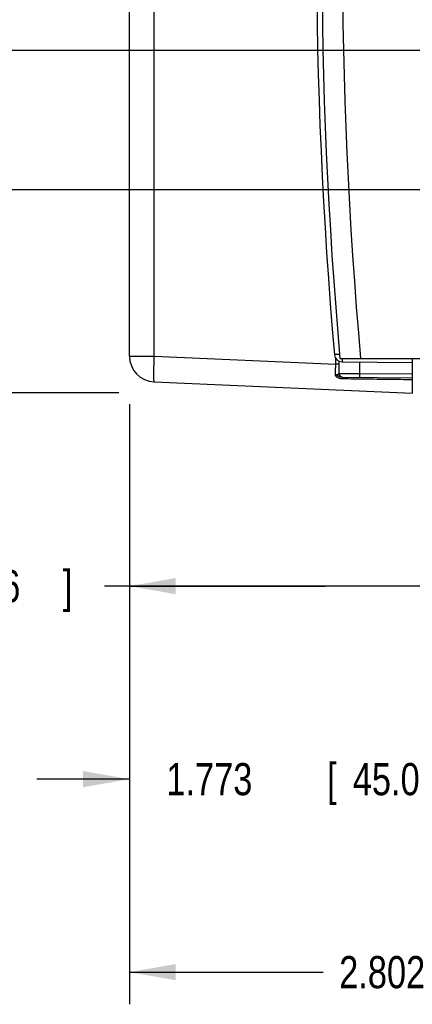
# Model space of a CAD drawing. Header units: inches. Extents: x 0 to 22, y 0 to 17.
# Tile 25 of 49: x 9.3 to 10.8, y 8.6 to 12.4. Entities that reach past the tile are written whole.
import ezdxf

# ---------------------------------------------------------------- set-up
doc = ezdxf.new("R2010")
doc.units = ezdxf.units.IN
doc.header["$LTSCALE"] = 1.21
doc.header["$MEASUREMENT"] = 0
doc.layers.get('0').update_dxf_attribs({"linetype": 'CONTINUOUS'})
doc.layers.add('DIMENSIONS', color=7, linetype='CONTINUOUS')
doc.styles.get("Standard").update_dxf_attribs({"font": 'txt', "width": 0.8})
doc.dimstyles.new('DIMSTYLE_1', dxfattribs={"dimtxt": 0.125, "dimasz": 0.18, "dimexe": 0.18, "dimexo": 0.0625, "dimgap": 0.09, "dimtad": 0, "dimtih": 1, "dimtoh": 1, "dimdec": 3, "dimzin": 4, "dimdsep": 46, "dimtxsty": 'STANDARD', "dimblk": '_FILLED', "dimblk1": '_FILLED', "dimblk2": '_FILLED', "dimcen": 0.09, "dimadec": 0, "dimazin": 0, "dimtp": 0.01, "dimtm": 0.01, "dimtfac": 1, "dimtdec": 3, "dimtofl": 0, "dimtmove": 0, "dimatfit": 3, "dimldrblk": '_FILLED', "dimfxl": 1, "dimtolj": 1, "dimtzin": 4, "dimarcsym": 0})

# ---------------------------------------------------------------- blocks, each defined once
blk = doc.blocks.new('_FILLED')
at = {"color": 0, "linetype": 'BYBLOCK'}
blk.add_solid([(0, 0), (-1, 0.174), (-1, -0.174)], dxfattribs=at)
blk = doc.blocks.new('*D12')
at = {"layer": 'DIMENSIONS', "color": 2, "linetype": 'CONTINUOUS'}
for p, q in [((8.8924, 11.7446), (8.8924, 12.1046)), ((10.9929, 11.7446), (8.7674, 11.7446)), ((9.6505, 10.9562), (8.7674, 10.9562)), ((8.8924, 10.9562), (8.8924, 10.5937)), ((8.8924, 10.5937), (8.7217, 10.5937))]:
    blk.add_line(p, q, dxfattribs=at)
at = {"layer": 'DIMENSIONS', "color": 2, "linetype": 'CONTINUOUS', "xscale": 0.18, "yscale": 0.18, "zscale": 0.18}
for p, rotation in [((8.8924, 11.7446), 270), ((8.8924, 10.9562), 90)]:
    blk.add_blockref('_FILLED', p, dxfattribs=dict(at, rotation=rotation))
at = {"layer": 'DIMENSIONS', "color": 2, "linetype": 'CONTINUOUS', "width": 0.8}
for s, p in [('.788', (7.4342, 10.5312)), ('[', (7.9592, 10.5312)), ('20.02', (8.0592, 10.5312)), (']', (8.5592, 10.5312))]:
    blk.add_text(s, height=0.125, dxfattribs=at).set_placement(p)
blk = doc.blocks.new('*D13')
at = {"layer": 'DIMENSIONS', "color": 2, "linetype": 'CONTINUOUS'}
for p, q in [((8.1424, 12.495), (7.9872, 12.495)), ((8.1424, 11.6214), (8.1424, 12.495)), ((11.1889, 12.2866), (8.0174, 12.2866)), ((8.1424, 12.2866), (8.1424, 11.6214)), ((8.1424, 10.9562), (8.1424, 11.6214)), ((9.6631, 10.9562), (8.0174, 10.9562))]:
    blk.add_line(p, q, dxfattribs=at)
at = {"layer": 'DIMENSIONS', "color": 2, "linetype": 'CONTINUOUS', "xscale": 0.18, "yscale": 0.18, "zscale": 0.18}
for p, rotation in [((8.1424, 12.2866), 90), ((8.1424, 10.9562), 270)]:
    blk.add_blockref('_FILLED', p, dxfattribs=dict(at, rotation=rotation))
at = {"layer": 'DIMENSIONS', "color": 2, "linetype": 'CONTINUOUS', "width": 0.8}
for s, p in [('1.330', (6.5997, 12.4325)), ('[', (7.2247, 12.4325)), ('33.79', (7.3247, 12.4325)), (']', (7.8247, 12.4325))]:
    blk.add_text(s, height=0.125, dxfattribs=at).set_placement(p)
blk = doc.blocks.new('*D14')
at = {"layer": 'DIMENSIONS', "color": 2, "linetype": 'CONTINUOUS'}
for p, q in [((11.4774, 11.3461), (11.4774, 9.3296)), ((9.7044, 10.9026), (9.7044, 9.3296)), ((9.7044, 9.4546), (9.3444, 9.4546)), ((11.4774, 9.4546), (11.8374, 9.4546))]:
    blk.add_line(p, q, dxfattribs=at)
at = {"layer": 'DIMENSIONS', "color": 2, "linetype": 'CONTINUOUS', "xscale": 0.18, "yscale": 0.18, "zscale": 0.18}
blk.add_blockref('_FILLED', (9.7044, 9.4546), dxfattribs=at)
at = {"layer": 'DIMENSIONS', "color": 2, "linetype": 'CONTINUOUS', "xscale": 0.18, "yscale": 0.18, "zscale": 0.18, "rotation": 180}
blk.add_blockref('_FILLED', (11.4774, 9.4546), dxfattribs=at)
at = {"layer": 'DIMENSIONS', "color": 2, "linetype": 'CONTINUOUS', "width": 0.8}
for s, p in [('[', (10.4728, 9.3921)), (']', (11.0728, 9.3921)), ('1.773', (9.8478, 9.3921)), ('45.03', (10.5728, 9.3921))]:
    blk.add_text(s, height=0.125, dxfattribs=at).set_placement(p)
blk = doc.blocks.new('*D15')
at = {"layer": 'DIMENSIONS', "color": 2, "linetype": 'CONTINUOUS'}
for p, q in [((11.2265, 12.2545), (11.2265, 10.0796)), ((9.7044, 10.9111), (9.7044, 10.0796)), ((10.4654, 10.2046), (9.6081, 10.2046)), ((9.7044, 10.2046), (10.4654, 10.2046)), ((11.2265, 10.2046), (10.4654, 10.2046))]:
    blk.add_line(p, q, dxfattribs=at)
at = {"layer": 'DIMENSIONS', "color": 2, "linetype": 'CONTINUOUS', "xscale": 0.18, "yscale": 0.18, "zscale": 0.18, "rotation": 180}
blk.add_blockref('_FILLED', (9.7044, 10.2046), dxfattribs=at)
at = {"layer": 'DIMENSIONS', "color": 2, "linetype": 'CONTINUOUS', "xscale": 0.18, "yscale": 0.18, "zscale": 0.18}
blk.add_blockref('_FILLED', (11.2265, 10.2046), dxfattribs=at)
at = {"layer": 'DIMENSIONS', "color": 2, "linetype": 'CONTINUOUS', "width": 0.8}
for s, p in [('1.522', (8.2206, 10.1421)), ('[', (8.8456, 10.1421)), ('38.66', (8.9456, 10.1421)), (']', (9.4456, 10.1421))]:
    blk.add_text(s, height=0.125, dxfattribs=at).set_placement(p)
blk = doc.blocks.new('*D16')
at = {"layer": 'DIMENSIONS', "color": 2, "linetype": 'CONTINUOUS'}
for p, q in [((12.5064, 11.5823), (12.5064, 8.5796)), ((9.7044, 10.89), (9.7044, 8.5796)), ((9.7044, 8.7046), (10.4574, 8.7046)), ((12.5064, 8.7046), (11.9074, 8.7046))]:
    blk.add_line(p, q, dxfattribs=at)
at = {"layer": 'DIMENSIONS', "color": 2, "linetype": 'CONTINUOUS', "xscale": 0.18, "yscale": 0.18, "zscale": 0.18, "rotation": 180}
blk.add_blockref('_FILLED', (9.7044, 8.7046), dxfattribs=at)
at = {"layer": 'DIMENSIONS', "color": 2, "linetype": 'CONTINUOUS', "xscale": 0.18, "yscale": 0.18, "zscale": 0.18}
blk.add_blockref('_FILLED', (12.5064, 8.7046), dxfattribs=at)
at = {"layer": 'DIMENSIONS', "color": 2, "linetype": 'CONTINUOUS', "width": 0.8}
for s, p in [('2.802', (10.5199, 8.6421)), ('[', (11.1449, 8.6421)), ('71.17', (11.2449, 8.6421)), (']', (11.7449, 8.6421))]:
    blk.add_text(s, height=0.125, dxfattribs=at).set_placement(p)

msp = doc.modelspace()

# ---------------------------------------------------------------- linework, layer by layer
at = {"color": 7, "linetype": 'CONTINUOUS'}
for p, q in [((9.7044, 11.0984), (9.7044, 14.2798)), ((9.8, 11.0984), (9.8, 14.2798)), ((9.7044, 11.0984), (9.8, 11.0984)), ((9.8, 11.0984), (10.5064, 11.0675)), ((10.5064, 11.0675), (10.5064, 11.0901)), ((10.5205, 11.0675), (10.5064, 11.0675)), ((10.5205, 11.0675), (10.5205, 11.0786)), ((10.523, 11.0896), (12.4464, 11.0896)), ((10.5313, 11.0765), (10.8044, 11.0741)), ((10.5987, 11.0759), (10.5987, 11.0309)), ((10.8044, 11.0896), (10.8044, 10.9546)), ((10.5987, 11.0309), (10.8044, 11.0291)), ((9.8, 10.9985), (10.8044, 10.9546)), ((10.532, 11.0165), (10.8044, 11.0141))]:
    msp.add_line(p, q, dxfattribs=at)
for centre, radius, start, end in [((28.4318, 12.6891), 18, 174.94741, 185.05259), ((28.5321, 12.6891), 18.08, 174.92453, 185.07547), ((28.5321, 12.6891), 18, 174.90191, 185.09809), ((9.8044, 11.0984), 0.1, 179.9912, 267.5), ((10.5316, 11.1065), 0.03, 185.0526, 269.5)]:
    msp.add_arc(centre, radius, start, end, dxfattribs=at)
for points, knots in [([(9.8, 11.0984), (9.7999, 11.0961), (9.7997, 11.0916), (9.7994, 11.0848), (9.7992, 11.0781), (9.799, 11.0715), (9.7988, 11.065), (9.7986, 11.0586), (9.7985, 11.0525), (9.7984, 11.0465), (9.7983, 11.0409), (9.7982, 11.0354), (9.7982, 11.0303), (9.7982, 11.0255), (9.7982, 11.021), (9.7983, 11.0169), (9.7984, 11.0132), (9.7985, 11.0098), (9.7986, 11.0069), (9.7988, 11.0044), (9.799, 11.0023), (9.7992, 11.0007), (9.7994, 10.9995), (9.7996, 10.9988), (9.7999, 10.9985), (9.8, 10.9985)], [0, 0, 0, 0, 0.068094, 0.135864, 0.202996, 0.269174, 0.334092, 0.397446, 0.458941, 0.518293, 0.575228, 0.629485, 0.680812, 0.728963, 0.773709, 0.814849, 0.852197, 0.885594, 0.914905, 0.93998, 0.960685, 0.97695, 0.988774, 0.99626, 1, 1, 1, 1]), ([(10.5217, 11.1056), (10.5214, 11.1056), (10.5202, 11.1055), (10.5182, 11.1053), (10.5158, 11.1051), (10.5136, 11.1049), (10.5114, 11.1047), (10.5095, 11.1046), (10.5078, 11.1044), (10.5062, 11.1043), (10.5049, 11.1041), (10.5038, 11.104), (10.5029, 11.1039), (10.5022, 11.1039), (10.502, 11.1038), (10.5017, 11.1039), (10.5017, 11.1038)], [0, 0, 0, 0, 0.051037, 0.176429, 0.296523, 0.409936, 0.515482, 0.612388, 0.69994, 0.777444, 0.844222, 0.899673, 0.943301, 0.974723, 0.993671, 1, 1, 1, 1]), ([(10.5054, 11.0254), (10.5055, 11.0273), (10.5056, 11.0312), (10.5058, 11.0371), (10.506, 11.0431), (10.5062, 11.0492), (10.5064, 11.0553), (10.5064, 11.0614), (10.5064, 11.0655), (10.5064, 11.0675)], [0, 0, 0, 0, 0.137284, 0.277761, 0.420697, 0.565249, 0.710559, 0.855764, 1, 1, 1, 1]), ([(10.5198, 11.0315), (10.5199, 11.0338), (10.52, 11.0385), (10.5202, 11.0456), (10.5204, 11.0529), (10.5205, 11.0602), (10.5205, 11.0651), (10.5205, 11.0675)], [0, 0, 0, 0, 0.193936, 0.392052, 0.593232, 0.796293, 1, 1, 1, 1]), ([(10.5312, 11.0896), (10.5312, 11.0892), (10.5312, 11.0881), (10.5312, 11.0863), (10.5312, 11.0844), (10.5312, 11.0826), (10.5312, 11.0811), (10.5312, 11.0797), (10.5312, 11.0786), (10.5313, 11.0777), (10.5312, 11.077), (10.5313, 11.0768), (10.5313, 11.0765), (10.5313, 11.0765)], [0, 0, 0, 0, 0.091158, 0.253631, 0.402963, 0.537882, 0.657237, 0.76001, 0.845326, 0.91246, 0.960842, 0.990075, 1, 1, 1, 1]), ([(10.5054, 11.0254), (10.5058, 11.0254), (10.5067, 11.0255), (10.5079, 11.0256), (10.5093, 11.0258), (10.5106, 11.0261), (10.5119, 11.0265), (10.5133, 11.027), (10.5147, 11.0275), (10.5159, 11.0281), (10.5171, 11.0288), (10.5181, 11.0295), (10.5189, 11.0301), (10.5195, 11.0308), (10.5197, 11.0312), (10.5198, 11.0315)], [0, 0, 0, 0, 0.077191, 0.156427, 0.238152, 0.322723, 0.410149, 0.499886, 0.590345, 0.678672, 0.762048, 0.83757, 0.902898, 0.956897, 1, 1, 1, 1]), ([(10.5328, 11.0099), (10.5318, 11.0099), (10.5297, 11.01), (10.5267, 11.0104), (10.5238, 11.011), (10.5211, 11.0117), (10.5187, 11.0126), (10.5167, 11.0135), (10.5149, 11.0144), (10.5134, 11.0153), (10.5121, 11.0162), (10.5111, 11.017), (10.5102, 11.0178), (10.5094, 11.0186), (10.5087, 11.0193), (10.5081, 11.0199), (10.5076, 11.0206), (10.5072, 11.0211), (10.5069, 11.0217), (10.5066, 11.0222), (10.5063, 11.0227), (10.5061, 11.0231), (10.5059, 11.0235), (10.5058, 11.0239), (10.5057, 11.0242), (10.5056, 11.0246), (10.5055, 11.0249), (10.5054, 11.0252), (10.5054, 11.0253), (10.5054, 11.0254)], [0, 0, 0, 0, 0.092009, 0.183491, 0.272089, 0.355504, 0.431338, 0.498003, 0.556456, 0.607957, 0.653517, 0.693997, 0.730095, 0.762402, 0.791357, 0.817387, 0.840886, 0.862194, 0.88155, 0.899022, 0.914724, 0.928882, 0.941899, 0.954045, 0.965443, 0.97602, 0.985535, 0.993688, 1, 1, 1, 1]), ([(10.532, 11.0165), (10.5313, 11.0165), (10.5297, 11.0166), (10.5274, 11.0169), (10.5249, 11.0174), (10.5224, 11.0182), (10.5199, 11.0191), (10.5176, 11.0202), (10.5156, 11.0212), (10.5138, 11.0222), (10.5122, 11.023), (10.5108, 11.0237), (10.5096, 11.0243), (10.5084, 11.0248), (10.5073, 11.025), (10.5064, 11.0253), (10.5057, 11.0254), (10.5054, 11.0254)], [0, 0, 0, 0, 0.079041, 0.161544, 0.249165, 0.343791, 0.441748, 0.531913, 0.61171, 0.682614, 0.745192, 0.800753, 0.849924, 0.893283, 0.931641, 0.966828, 1, 1, 1, 1]), ([(10.5198, 11.0315), (10.5198, 11.0309), (10.5199, 11.0299), (10.5201, 11.0284), (10.5205, 11.0268), (10.5211, 11.0254), (10.5218, 11.024), (10.5226, 11.0227), (10.5236, 11.0214), (10.5247, 11.0203), (10.5259, 11.0193), (10.5272, 11.0185), (10.5286, 11.0178), (10.53, 11.0172), (10.5312, 11.0169), (10.5319, 11.0167), (10.532, 11.0167)], [0, 0, 0, 0, 0.075177, 0.150325, 0.225455, 0.300558, 0.375627, 0.450656, 0.52564, 0.600577, 0.675468, 0.750313, 0.825118, 0.899889, 0.974632, 1, 1, 1, 1]), ([(10.5198, 11.0315), (10.5201, 11.0315), (10.5208, 11.0315), (10.5221, 11.0314), (10.5237, 11.0314), (10.5258, 11.0314), (10.5282, 11.0314), (10.531, 11.0314), (10.5342, 11.0314), (10.5378, 11.0313), (10.5416, 11.0313), (10.5458, 11.0313), (10.5502, 11.0312), (10.5549, 11.0312), (10.5598, 11.0312), (10.565, 11.0311), (10.5703, 11.0311), (10.5758, 11.0311), (10.5814, 11.031), (10.5871, 11.031), (10.5929, 11.0309), (10.5967, 11.0309), (10.5987, 11.0309)], [0, 0, 0, 0, 0.010656, 0.026568, 0.047657, 0.073817, 0.104913, 0.140784, 0.181244, 0.226078, 0.275049, 0.327897, 0.384339, 0.444078, 0.506799, 0.572171, 0.639849, 0.709476, 0.780684, 0.853095, 0.92633, 1, 1, 1, 1]), ([(10.5987, 11.0309), (10.5986, 11.0304), (10.5986, 11.0293), (10.5986, 11.0278), (10.5986, 11.0263), (10.5986, 11.0248), (10.5986, 11.0234), (10.5986, 11.0221), (10.5986, 11.0209), (10.5986, 11.0198), (10.5986, 11.0188), (10.5986, 11.018), (10.5986, 11.0172), (10.5986, 11.0167), (10.5986, 11.0163), (10.5987, 11.0161), (10.5986, 11.0159), (10.5987, 11.0159)], [0, 0, 0, 0, 0.104515, 0.207885, 0.308977, 0.406683, 0.499934, 0.587707, 0.669042, 0.743047, 0.808912, 0.865917, 0.913436, 0.95095, 0.978051, 0.994447, 1, 1, 1, 1]), ([(10.532, 11.0167), (10.5324, 11.0166), (10.5332, 11.0165), (10.5341, 11.0165), (10.5346, 11.0165)], [0, 0, 0, 0, 0.397808, 1, 1, 1, 1]), ([(10.532, 11.0165), (10.5321, 11.0165), (10.5322, 11.0163), (10.5322, 11.0161), (10.5323, 11.0156), (10.5324, 11.0151), (10.5325, 11.0143), (10.5326, 11.0134), (10.5327, 11.0124), (10.5327, 11.0112), (10.5328, 11.0104), (10.5328, 11.0099)], [0, 0, 0, 0, 0.020995, 0.063433, 0.130196, 0.221229, 0.335738, 0.472518, 0.630052, 0.806553, 1, 1, 1, 1]), ([(10.8044, 11.0063), (10.7733, 11.0067), (10.712, 11.0076), (10.6215, 11.0088), (10.562, 11.0095), (10.5328, 11.0099)], [0, 0, 0, 0, 0.343357, 0.676776, 1, 1, 1, 1])]:
    msp.add_open_spline(points, degree=3, knots=knots, dxfattribs=at)

# ---------------------------------------------------------------- dimensions: what is measured, and where the dimension line sits
at = {"layer": 'DIMENSIONS', "color": 2, "linetype": 'CONTINUOUS'}
for base, p1, p2, picture, middle in [((8.1424, 12.2866), (9.6631, 10.9562), (11.1889, 12.2866), '*D13', (7.2622, 12.495)), ((8.8924, 11.7446), (9.6505, 10.9562), (10.9929, 11.7446), '*D12', (8.0467, 10.5937))]:
    dim = msp.add_linear_dim(base=base, p1=p1, p2=p2, angle=90, dimstyle='DIMSTYLE_1', dxfattribs=at)
    dim.commit()
    dim.dimension.update_dxf_attribs({"geometry": picture, "text_midpoint": middle, "dimtype": 160})
for base, p1, p2, picture, middle in [((11.2265, 10.2046), (9.7044, 10.9111), (11.2265, 12.2545), '*D15', (8.8831, 10.2046)), ((12.5064, 8.7046), (9.7044, 10.89), (12.5064, 11.5823), '*D16', (11.1824, 8.7046)), ((11.4774, 9.4546), (9.7044, 10.9026), (11.4774, 11.3461), '*D14', (10.5103, 9.4546))]:
    dim = msp.add_linear_dim(base=base, p1=p1, p2=p2, dimstyle='DIMSTYLE_1', dxfattribs=at)
    dim.commit()
    dim.dimension.update_dxf_attribs({"geometry": picture, "text_midpoint": middle, "dimtype": 160})

doc.saveas('drawing.dxf')
